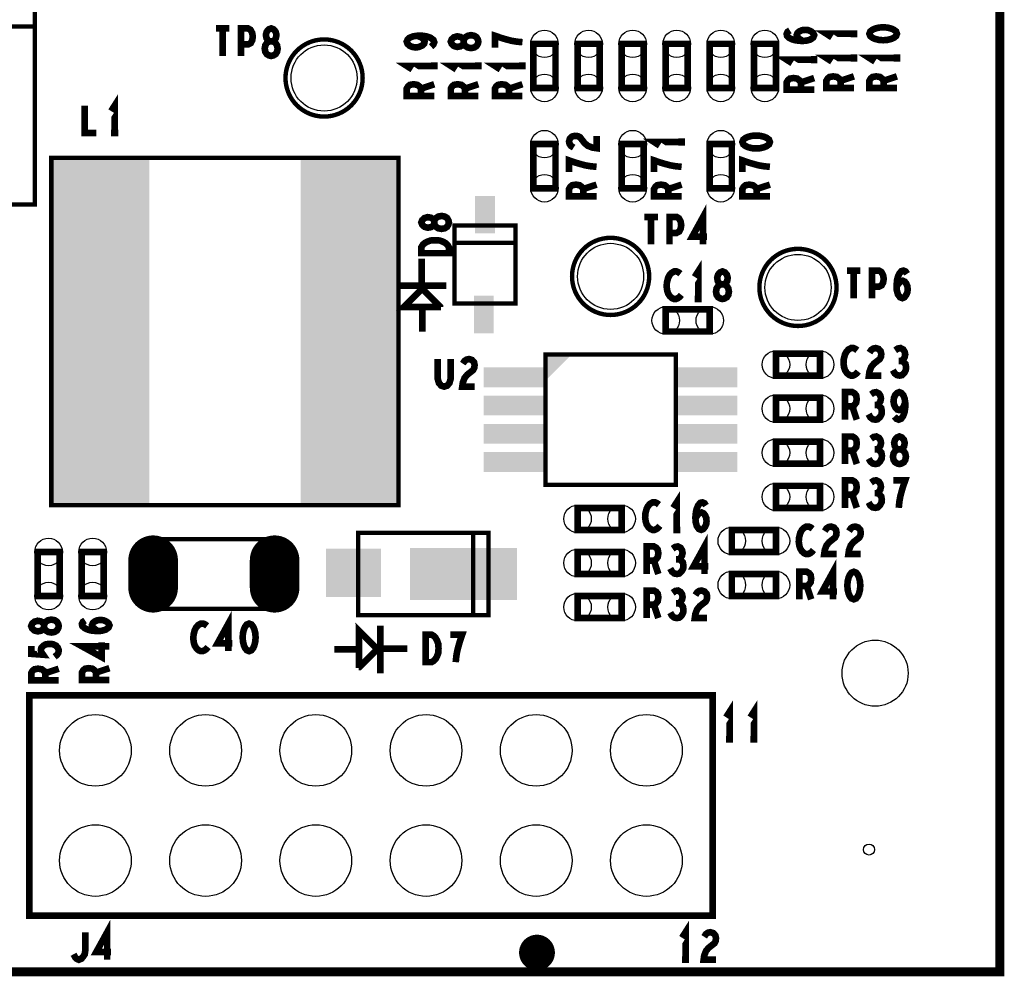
# Model space of a CAD drawing. Extents: x -1.06 to 2.96, y -1.58 to 1.99.
# Tile 6 of 8: x 1.34 to 2.24, y -0.12 to 0.75. Entities that reach past the tile are written whole.
import ezdxf

# ---------------------------------------------------------------- set-up
doc = ezdxf.new("R2010")
doc.units = 0
doc.layers.get('0').update_dxf_attribs({"linetype": 'CONTINUOUS'})
doc.layers.add('PAS_ART', color=6, linetype='CONTINUOUS')

# ---------------------------------------------------------------- blocks, each defined once
blk = doc.blocks.new('ROUND_11')
blk.add_circle((0, 0), 0.005)
blk = doc.blocks.new('RECTANGLE_26')
blk.add_solid([(0.025, 0.022), (0.025, -0.022), (-0.025, 0.022), (-0.025, -0.022)])
blk = doc.blocks.new('RECTANGLE_35')
blk.add_solid([(0.009, 0.017), (0.009, -0.017), (-0.009, 0.017), (-0.009, -0.017)])
blk = doc.blocks.new('ROUND_18')
blk.add_circle((0, 0), 0.0325)
blk = doc.blocks.new('ROUND_17')
blk.add_circle((0, 0), 0.0125)
blk = doc.blocks.new('RECTANGLE_39')
blk.add_solid([(0.0285, 0.009), (0.0285, -0.009), (-0.0285, 0.009), (-0.0285, -0.009)])
blk = doc.blocks.new('OBLONG_29')
at = {"const_width": 0.045}
blk.add_lwpolyline([(0, 0.0125), (0, -0.0125)], dxfattribs=at)
at = {"const_width": 0.0225}
for points in [[(-0.01125, 0.0125, 1), (0.01125, 0.0125, 1)], [(-0.01125, -0.0125, 1), (0.01125, -0.0125, 1)]]:
    blk.add_lwpolyline(points, format="xyb", close=True, dxfattribs=at)
blk = doc.blocks.new('RECTANGLE_30')
blk.add_solid([(0.0435, 0.1575), (0.0435, -0.1575), (-0.0435, 0.1575), (-0.0435, -0.1575)])
blk = doc.blocks.new('ROUND_19')
blk.add_circle((0, 0), 0.03)
blk = doc.blocks.new('RECTANGLE_40')
blk.add_solid([(0.0485, 0.0235), (0.0485, -0.0235), (-0.0485, 0.0235), (-0.0485, -0.0235)])

msp = doc.modelspace()

# ---------------------------------------------------------------- linework, layer by layer
at = {"layer": 'PAS_ART'}
for points, const_width in [([(-0.16675, -0.111), (-0.16675, 1.989), (-0.082, 1.989), (-0.059, 1.989), (2.0025, 1.989), (2.0135, 1.989), (2.23325, 1.989), (2.23325, -0.0849), (2.23325, -0.111), (-0.16675, -0.111)], 0.008), ([(0.9324, 0.77024), (1.3576, 0.77024), (1.3576, 0.5852), (0.9324, 0.5852), (0.9324, 0.77024)], 0.00394), ([(0.9324, 0.74661), (1.3576, 0.74661)], 0.00394), ([(1.52187, 0.745), (1.53413, 0.745)], 0.006), ([(1.528, 0.745), (1.528, 0.72)], 0.006), ([(1.54467, 0.72), (1.54467, 0.745), (1.55107, 0.745), (1.5532, 0.74375), (1.5548, 0.74083), (1.55533, 0.7375), (1.5548, 0.73417), (1.55347, 0.73167), (1.55107, 0.73042), (1.54467, 0.73042)], 0.006), ([(1.572, 0.72), (1.57387, 0.72042), (1.576, 0.72167), (1.57733, 0.72375), (1.57787, 0.72667), (1.57733, 0.72958), (1.57573, 0.73208), (1.57333, 0.73333), (1.57067, 0.73333), (1.56907, 0.73417), (1.56773, 0.73625), (1.5672, 0.73917), (1.568, 0.74208), (1.56987, 0.74417), (1.572, 0.745), (1.57413, 0.74417), (1.576, 0.74208), (1.5768, 0.73917), (1.57627, 0.73625), (1.57493, 0.73417), (1.57333, 0.73333), (1.57067, 0.73333), (1.56827, 0.73208), (1.56667, 0.72958), (1.56613, 0.72667), (1.56667, 0.72375), (1.568, 0.72167), (1.57013, 0.72042), (1.572, 0.72)], 0.006), ([(1.76, 0.733), (1.75958, 0.73487), (1.75833, 0.737), (1.75625, 0.73833), (1.75333, 0.73887), (1.75042, 0.73833), (1.74792, 0.73673), (1.74667, 0.73433), (1.74667, 0.73167), (1.74583, 0.73007), (1.74375, 0.72873), (1.74083, 0.7282), (1.73792, 0.729), (1.73583, 0.73087), (1.735, 0.733), (1.73583, 0.73513), (1.73792, 0.737), (1.74083, 0.7378), (1.74375, 0.73727), (1.74583, 0.73593), (1.74667, 0.73433), (1.74667, 0.73167), (1.74792, 0.72927), (1.75042, 0.72767), (1.75333, 0.72713), (1.75625, 0.72767), (1.75833, 0.729), (1.75958, 0.73113), (1.76, 0.733)], 0.006), ([(1.8, 0.73247), (1.79458, 0.733), (1.79, 0.7338), (1.78583, 0.73487), (1.78125, 0.7362), (1.775, 0.73833), (1.775, 0.72767)], 0.006), ([(2.05431, 0.73357), (2.0514, 0.73544), (2.04973, 0.73704), (2.0489, 0.73917), (2.04973, 0.74104), (2.0514, 0.74237), (2.0539, 0.74344), (2.05681, 0.74371), (2.05931, 0.74344), (2.06181, 0.74237), (2.0639, 0.74077), (2.06473, 0.73891), (2.0639, 0.73677), (2.0614, 0.73491), (2.05765, 0.73384), (2.05348, 0.73357), (2.04806, 0.73411), (2.04515, 0.73491), (2.04223, 0.73624), (2.04015, 0.73811), (2.03973, 0.73997), (2.04056, 0.74184), (2.04265, 0.74317)], 0.006), ([(2.10078, 0.74014), (2.07578, 0.74014), (2.08078, 0.73694)], 0.006), ([(2.10078, 0.73694), (2.10078, 0.74334)], 0.006), ([(2.11483, 0.74014), (2.11566, 0.73801), (2.11775, 0.73641), (2.12025, 0.73534), (2.12358, 0.73454), (2.12733, 0.73427), (2.13108, 0.73454), (2.13441, 0.73534), (2.13691, 0.73641), (2.139, 0.73801), (2.13983, 0.74014), (2.139, 0.74227), (2.13691, 0.74387), (2.13441, 0.74494), (2.13108, 0.74574), (2.12733, 0.74601), (2.12358, 0.74574), (2.12025, 0.74494), (2.11775, 0.74387), (2.11566, 0.74227), (2.11483, 0.74014)], 0.006), ([(1.71708, 0.72847), (1.71917, 0.73033), (1.72, 0.73247), (1.71917, 0.7346), (1.71667, 0.73647), (1.71292, 0.7378), (1.70917, 0.73833), (1.70458, 0.73833), (1.70083, 0.7378), (1.6975, 0.73647), (1.69583, 0.73487), (1.695, 0.733), (1.69583, 0.73087), (1.6975, 0.72927), (1.7, 0.7282), (1.70333, 0.72767), (1.70625, 0.7282), (1.70917, 0.72953), (1.71083, 0.73113), (1.71125, 0.733), (1.71042, 0.73513), (1.70833, 0.73673), (1.70458, 0.73833)], 0.006), ([(1.81, 0.691), (1.81, 0.731), (1.83, 0.731), (1.83, 0.691), (1.81, 0.691)], 0.006), ([(1.85, 0.691), (1.85, 0.731), (1.87, 0.731), (1.87, 0.691), (1.85, 0.691)], 0.006), ([(1.89, 0.691), (1.89, 0.731), (1.91, 0.731), (1.91, 0.691), (1.89, 0.691)], 0.006), ([(1.93, 0.691), (1.93, 0.731), (1.95, 0.731), (1.95, 0.691), (1.93, 0.691)], 0.006), ([(1.97, 0.691), (1.97, 0.731), (1.99, 0.731), (1.99, 0.691), (1.97, 0.691)], 0.006), ([(2.01, 0.691), (2.01, 0.731), (2.03, 0.731), (2.03, 0.691), (2.01, 0.691)], 0.006), ([(2.10078, 0.71494), (2.10078, 0.72134)], 0.006), ([(2.13983, 0.71494), (2.13983, 0.72134)], 0.006), ([(1.72, 0.7078), (1.72, 0.7142)], 0.006), ([(1.76, 0.7078), (1.76, 0.7142)], 0.006), ([(1.8, 0.7078), (1.8, 0.7142)], 0.006), ([(2.06473, 0.71664), (2.03973, 0.71664), (2.04473, 0.71344)], 0.006), ([(2.06473, 0.71344), (2.06473, 0.71984)], 0.006), ([(2.10078, 0.71814), (2.07578, 0.71814), (2.08078, 0.71494)], 0.006), ([(2.13983, 0.71814), (2.11483, 0.71814), (2.11983, 0.71494)], 0.006), ([(1.72, 0.711), (1.695, 0.711), (1.7, 0.7078)], 0.006), ([(1.76, 0.711), (1.735, 0.711), (1.74, 0.7078)], 0.006), ([(1.8, 0.711), (1.775, 0.711), (1.78, 0.7078)], 0.006), ([(1.72, 0.68367), (1.695, 0.68367), (1.695, 0.69033), (1.69625, 0.69247), (1.69792, 0.6938), (1.70125, 0.69433), (1.70458, 0.6938), (1.70667, 0.6922), (1.70792, 0.69033), (1.70792, 0.68367)], 0.006), ([(1.70792, 0.69033), (1.72, 0.69433)], 0.006), ([(1.76, 0.68367), (1.735, 0.68367), (1.735, 0.69033), (1.73625, 0.69247), (1.73792, 0.6938), (1.74125, 0.69433), (1.74458, 0.6938), (1.74667, 0.6922), (1.74792, 0.69033), (1.74792, 0.68367)], 0.006), ([(1.74792, 0.69033), (1.76, 0.69433)], 0.006), ([(1.8, 0.68367), (1.775, 0.68367), (1.775, 0.69033), (1.77625, 0.69247), (1.77792, 0.6938), (1.78125, 0.69433), (1.78458, 0.6938), (1.78667, 0.6922), (1.78792, 0.69033), (1.78792, 0.68367)], 0.006), ([(1.78792, 0.69033), (1.8, 0.69433)], 0.006), ([(2.06473, 0.68931), (2.03973, 0.68931), (2.03973, 0.69597), (2.04098, 0.69811), (2.04265, 0.69944), (2.04598, 0.69997), (2.04931, 0.69944), (2.0514, 0.69784), (2.05265, 0.69597), (2.05265, 0.68931)], 0.006), ([(2.05265, 0.69597), (2.06473, 0.69997)], 0.006), ([(2.10078, 0.69081), (2.07578, 0.69081), (2.07578, 0.69747), (2.07703, 0.69961), (2.0787, 0.70094), (2.08203, 0.70147), (2.08536, 0.70094), (2.08745, 0.69934), (2.0887, 0.69747), (2.0887, 0.69081)], 0.006), ([(2.0887, 0.69747), (2.10078, 0.70147)], 0.006), ([(2.13983, 0.69081), (2.11483, 0.69081), (2.11483, 0.69747), (2.11608, 0.69961), (2.11775, 0.70094), (2.12108, 0.70147), (2.12441, 0.70094), (2.1265, 0.69934), (2.12775, 0.69747), (2.12775, 0.69081)], 0.006), ([(2.12775, 0.69747), (2.13983, 0.70147)], 0.006), ([(1.43, 0.65), (1.43, 0.675), (1.4268, 0.67)], 0.006), ([(1.40267, 0.675), (1.40267, 0.65), (1.41333, 0.65)], 0.006), ([(1.4268, 0.65), (1.4332, 0.65)], 0.006), ([(1.84645, 0.63686), (1.84395, 0.63846), (1.8427, 0.64033), (1.84228, 0.64246), (1.84311, 0.64513), (1.8452, 0.647), (1.8477, 0.64753), (1.8502, 0.64726), (1.85228, 0.6462), (1.85645, 0.64086), (1.85936, 0.63846), (1.86353, 0.63686), (1.86728, 0.63633), (1.86728, 0.64753)], 0.006), ([(1.94445, 0.64193), (1.91945, 0.64193), (1.92445, 0.63873)], 0.006), ([(1.94445, 0.63873), (1.94445, 0.64513)], 0.006), ([(1.99957, 0.64193), (2.0004, 0.6398), (2.00249, 0.6382), (2.00499, 0.63713), (2.00832, 0.63633), (2.01207, 0.63606), (2.01582, 0.63633), (2.01915, 0.63713), (2.02165, 0.6382), (2.02374, 0.6398), (2.02457, 0.64193), (2.02374, 0.64406), (2.02165, 0.64566), (2.01915, 0.64673), (2.01582, 0.64753), (2.01207, 0.6478), (2.00832, 0.64753), (2.00499, 0.64673), (2.00249, 0.64566), (2.0004, 0.64406), (1.99957, 0.64193)], 0.006), ([(1.83, 0.64), (1.83, 0.6), (1.81, 0.6), (1.81, 0.64), (1.83, 0.64)], 0.006), ([(1.91, 0.64), (1.91, 0.6), (1.89, 0.6), (1.89, 0.64), (1.91, 0.64)], 0.006), ([(1.99, 0.64), (1.99, 0.6), (1.97, 0.6), (1.97, 0.64), (1.99, 0.64)], 0.006), ([(1.37252, 0.62748), (1.68748, 0.62748), (1.68748, 0.31252), (1.37252, 0.31252), (1.37252, 0.62748)], 0.00394), ([(1.86728, 0.6194), (1.86186, 0.61993), (1.85728, 0.62073), (1.85311, 0.6218), (1.84853, 0.62313), (1.84228, 0.62526), (1.84228, 0.6146)], 0.006), ([(1.94445, 0.6194), (1.93903, 0.61993), (1.93445, 0.62073), (1.93028, 0.6218), (1.9257, 0.62313), (1.91945, 0.62526), (1.91945, 0.6146)], 0.006), ([(2.02457, 0.6194), (2.01915, 0.61993), (2.01457, 0.62073), (2.0104, 0.6218), (2.00582, 0.62313), (1.99957, 0.62526), (1.99957, 0.6146)], 0.006), ([(1.86728, 0.5926), (1.84228, 0.5926), (1.84228, 0.59926), (1.84353, 0.6014), (1.8452, 0.60273), (1.84853, 0.60326), (1.85186, 0.60273), (1.85395, 0.60113), (1.8552, 0.59926), (1.8552, 0.5926)], 0.006), ([(1.8552, 0.59926), (1.86728, 0.60326)], 0.006), ([(1.94445, 0.5926), (1.91945, 0.5926), (1.91945, 0.59926), (1.9207, 0.6014), (1.92237, 0.60273), (1.9257, 0.60326), (1.92903, 0.60273), (1.93112, 0.60113), (1.93237, 0.59926), (1.93237, 0.5926)], 0.006), ([(1.93237, 0.59926), (1.94445, 0.60326)], 0.006), ([(2.02457, 0.5926), (1.99957, 0.5926), (1.99957, 0.59926), (2.00082, 0.6014), (2.00249, 0.60273), (2.00582, 0.60326), (2.00915, 0.60273), (2.01124, 0.60113), (2.01249, 0.59926), (2.01249, 0.5926)], 0.006), ([(2.01249, 0.59926), (2.02457, 0.60326)], 0.006), ([(1.96395, 0.549), (1.96395, 0.574), (1.95408, 0.55608), (1.96742, 0.55608)], 0.006), ([(1.73326, 0.56897), (1.73284, 0.57084), (1.73159, 0.57297), (1.72951, 0.5743), (1.72659, 0.57484), (1.72368, 0.5743), (1.72118, 0.5727), (1.71993, 0.5703), (1.71993, 0.56764), (1.71909, 0.56604), (1.71701, 0.5647), (1.71409, 0.56417), (1.71118, 0.56497), (1.70909, 0.56684), (1.70826, 0.56897), (1.70909, 0.5711), (1.71118, 0.57297), (1.71409, 0.57377), (1.71701, 0.57324), (1.71909, 0.5719), (1.71993, 0.5703), (1.71993, 0.56764), (1.72118, 0.56524), (1.72368, 0.56364), (1.72659, 0.5631), (1.72951, 0.56364), (1.73159, 0.56497), (1.73284, 0.5671), (1.73326, 0.56897)], 0.006), ([(1.91062, 0.574), (1.92288, 0.574)], 0.006), ([(1.91675, 0.574), (1.91675, 0.549)], 0.006), ([(1.93342, 0.549), (1.93342, 0.574), (1.93982, 0.574), (1.94195, 0.57275), (1.94355, 0.56983), (1.94408, 0.5665), (1.94355, 0.56317), (1.94222, 0.56067), (1.93982, 0.55942), (1.93342, 0.55942)], 0.006), ([(1.73844, 0.56615), (1.73844, 0.49529), (1.79356, 0.49529), (1.79356, 0.56615), (1.73844, 0.56615)], 0.00394), ([(1.73326, 0.5411), (1.70826, 0.5411), (1.70826, 0.54644), (1.70951, 0.54857), (1.71118, 0.55017), (1.71368, 0.5515), (1.71659, 0.55257), (1.72076, 0.55284), (1.72493, 0.55257), (1.72784, 0.5515), (1.73034, 0.55017), (1.73201, 0.54857), (1.73326, 0.54644), (1.73326, 0.5411)], 0.006), ([(1.79356, 0.55041), (1.73844, 0.55041)], 0.00394), ([(1.70863, 0.5361), (1.70863, 0.51446)], 0.006), ([(1.94337, 0.52242), (1.94177, 0.52367), (1.9399, 0.5245), (1.93777, 0.5245), (1.93537, 0.52325), (1.9335, 0.52117), (1.93217, 0.51867), (1.9311, 0.5145), (1.93083, 0.51075), (1.93137, 0.507), (1.93217, 0.5045), (1.93377, 0.502), (1.93563, 0.50033), (1.9375, 0.4995), (1.93937, 0.4995), (1.94123, 0.50033), (1.94283, 0.50158), (1.94417, 0.50325)], 0.006), ([(1.9595, 0.4995), (1.9595, 0.5245), (1.9563, 0.5195)], 0.006), ([(1.9815, 0.4995), (1.98337, 0.49992), (1.9855, 0.50117), (1.98683, 0.50325), (1.98737, 0.50617), (1.98683, 0.50908), (1.98523, 0.51158), (1.98283, 0.51283), (1.98017, 0.51283), (1.97857, 0.51367), (1.97723, 0.51575), (1.9767, 0.51867), (1.9775, 0.52158), (1.97937, 0.52367), (1.9815, 0.5245), (1.98363, 0.52367), (1.9855, 0.52158), (1.9863, 0.51867), (1.98577, 0.51575), (1.98443, 0.51367), (1.98283, 0.51283), (1.98017, 0.51283), (1.97777, 0.51158), (1.97617, 0.50908), (1.97563, 0.50617), (1.97617, 0.50325), (1.9775, 0.50117), (1.97963, 0.49992), (1.9815, 0.4995)], 0.006), ([(2.09437, 0.52525), (2.10663, 0.52525)], 0.006), ([(2.1005, 0.52525), (2.1005, 0.50025)], 0.006), ([(2.11717, 0.50025), (2.11717, 0.52525), (2.12357, 0.52525), (2.1257, 0.524), (2.1273, 0.52108), (2.12783, 0.51775), (2.1273, 0.51442), (2.12597, 0.51192), (2.12357, 0.51067), (2.11717, 0.51067)], 0.006), ([(2.13943, 0.51067), (2.1413, 0.51358), (2.1429, 0.51525), (2.14503, 0.51608), (2.1469, 0.51525), (2.14823, 0.51358), (2.1493, 0.51108), (2.14957, 0.50817), (2.1493, 0.50567), (2.14823, 0.50317), (2.14663, 0.50108), (2.14477, 0.50025), (2.14263, 0.50108), (2.14077, 0.50358), (2.1397, 0.50733), (2.13943, 0.5115), (2.13997, 0.51692), (2.14077, 0.51983), (2.1421, 0.52275), (2.14397, 0.52483), (2.14583, 0.52525), (2.1477, 0.52442), (2.14903, 0.52233)], 0.006), ([(1.73091, 0.51166), (1.68769, 0.51166)], 0.006), ([(1.72607, 0.49222), (1.69217, 0.4921), (1.70885, 0.50878), (1.70919, 0.50878), (1.72518, 0.49278), (1.72518, 0.4921)], 0.006), ([(1.9563, 0.4995), (1.9627, 0.4995)], 0.006), ([(1.70914, 0.49152), (1.70914, 0.46988)], 0.006), ([(1.97, 0.47), (1.93, 0.47), (1.93, 0.49), (1.97, 0.49), (1.97, 0.47)], 0.006), ([(2.10387, 0.45292), (2.10227, 0.45417), (2.1004, 0.455), (2.09827, 0.455), (2.09587, 0.45375), (2.094, 0.45167), (2.09267, 0.44917), (2.0916, 0.445), (2.09133, 0.44125), (2.09187, 0.4375), (2.09267, 0.435), (2.09427, 0.4325), (2.09613, 0.43083), (2.098, 0.43), (2.09987, 0.43), (2.10173, 0.43083), (2.10333, 0.43208), (2.10467, 0.43375)], 0.006), ([(2.11493, 0.45083), (2.11653, 0.45333), (2.1184, 0.45458), (2.12053, 0.455), (2.1232, 0.45417), (2.12507, 0.45208), (2.1256, 0.44958), (2.12533, 0.44708), (2.12427, 0.445), (2.11893, 0.44083), (2.11653, 0.43792), (2.11493, 0.43375), (2.1144, 0.43), (2.1256, 0.43)], 0.006), ([(2.14387, 0.44333), (2.14547, 0.44458), (2.1468, 0.44667), (2.14733, 0.44917), (2.1468, 0.45167), (2.14547, 0.45375), (2.14307, 0.455), (2.14067, 0.45458), (2.13827, 0.45292)], 0.006), ([(1.72313, 0.445), (1.72313, 0.42708), (1.7242, 0.42333), (1.72633, 0.42083), (1.729, 0.42), (1.73167, 0.42083), (1.7338, 0.42333), (1.73487, 0.42708), (1.73487, 0.445)], 0.006), ([(1.74593, 0.44083), (1.74753, 0.44333), (1.7494, 0.44458), (1.75153, 0.445), (1.7542, 0.44417), (1.75607, 0.44208), (1.7566, 0.43958), (1.75633, 0.43708), (1.75527, 0.435), (1.74993, 0.43083), (1.74753, 0.42792), (1.74593, 0.42375), (1.7454, 0.42), (1.7566, 0.42)], 0.006), ([(1.82094, 0.33094), (1.82094, 0.44906), (1.93906, 0.44906), (1.93906, 0.33094), (1.82094, 0.33094)], 0.00394), ([(2.07, 0.43), (2.03, 0.43), (2.03, 0.45), (2.07, 0.45), (2.07, 0.43)], 0.006), ([(2.13613, 0.435), (2.13773, 0.43208), (2.13987, 0.43042), (2.14227, 0.43), (2.1444, 0.43042), (2.14653, 0.4325), (2.14787, 0.435), (2.14813, 0.4375), (2.1476, 0.44042), (2.14573, 0.4425), (2.14387, 0.44333), (2.14147, 0.44333)], 0.006), ([(2.07, 0.39), (2.03, 0.39), (2.03, 0.41), (2.07, 0.41), (2.07, 0.39)], 0.006), ([(2.09267, 0.39), (2.09267, 0.415), (2.09933, 0.415), (2.10147, 0.41375), (2.1028, 0.41208), (2.10333, 0.40875), (2.1028, 0.40542), (2.1012, 0.40333), (2.09933, 0.40208), (2.09267, 0.40208)], 0.006), ([(2.12187, 0.40333), (2.12347, 0.40458), (2.1248, 0.40667), (2.12533, 0.40917), (2.1248, 0.41167), (2.12347, 0.41375), (2.12107, 0.415), (2.11867, 0.41458), (2.11627, 0.41292)], 0.006), ([(2.13747, 0.39292), (2.13933, 0.39083), (2.14147, 0.39), (2.1436, 0.39083), (2.14547, 0.39333), (2.1468, 0.39708), (2.14733, 0.40083), (2.14733, 0.40542), (2.1468, 0.40917), (2.14547, 0.4125), (2.14387, 0.41417), (2.142, 0.415), (2.13987, 0.41417), (2.13827, 0.4125), (2.1372, 0.41), (2.13667, 0.40667), (2.1372, 0.40375), (2.13853, 0.40083), (2.14013, 0.39917), (2.142, 0.39875), (2.14413, 0.39958), (2.14573, 0.40167), (2.14733, 0.40542)], 0.006), ([(2.09933, 0.40208), (2.10333, 0.39)], 0.006), ([(2.11413, 0.395), (2.11573, 0.39208), (2.11787, 0.39042), (2.12027, 0.39), (2.1224, 0.39042), (2.12453, 0.3925), (2.12587, 0.395), (2.12613, 0.3975), (2.1256, 0.40042), (2.12373, 0.4025), (2.12187, 0.40333), (2.11947, 0.40333)], 0.006), ([(2.09276, 0.34977), (2.09276, 0.37477), (2.09942, 0.37477), (2.10156, 0.37352), (2.10289, 0.37185), (2.10342, 0.36852), (2.10289, 0.36519), (2.10129, 0.3631), (2.09942, 0.36185), (2.09276, 0.36185)], 0.006), ([(2.12196, 0.3631), (2.12356, 0.36435), (2.12489, 0.36644), (2.12542, 0.36894), (2.12489, 0.37144), (2.12356, 0.37352), (2.12116, 0.37477), (2.11876, 0.37435), (2.11636, 0.37269)], 0.006), ([(2.14209, 0.34977), (2.14396, 0.35019), (2.14609, 0.35144), (2.14742, 0.35352), (2.14796, 0.35644), (2.14742, 0.35935), (2.14582, 0.36185), (2.14342, 0.3631), (2.14076, 0.3631), (2.13916, 0.36394), (2.13782, 0.36602), (2.13729, 0.36894), (2.13809, 0.37185), (2.13996, 0.37394), (2.14209, 0.37477), (2.14422, 0.37394), (2.14609, 0.37185), (2.14689, 0.36894), (2.14636, 0.36602), (2.14502, 0.36394), (2.14342, 0.3631), (2.14076, 0.3631), (2.13836, 0.36185), (2.13676, 0.35935), (2.13622, 0.35644), (2.13676, 0.35352), (2.13809, 0.35144), (2.14022, 0.35019), (2.14209, 0.34977)], 0.006), ([(2.07, 0.35), (2.03, 0.35), (2.03, 0.37), (2.07, 0.37), (2.07, 0.35)], 0.006), ([(2.09942, 0.36185), (2.10342, 0.34977)], 0.006), ([(2.11422, 0.35477), (2.11582, 0.35185), (2.11796, 0.35019), (2.12036, 0.34977), (2.12249, 0.35019), (2.12462, 0.35227), (2.12596, 0.35477), (2.12622, 0.35727), (2.12569, 0.36019), (2.12382, 0.36227), (2.12196, 0.3631), (2.11956, 0.3631)], 0.006), ([(2.07, 0.31), (2.03, 0.31), (2.03, 0.33), (2.07, 0.33), (2.07, 0.31)], 0.006), ([(2.09267, 0.31), (2.09267, 0.335), (2.09933, 0.335), (2.10147, 0.33375), (2.1028, 0.33208), (2.10333, 0.32875), (2.1028, 0.32542), (2.1012, 0.32333), (2.09933, 0.32208), (2.09267, 0.32208)], 0.006), ([(2.12187, 0.32333), (2.12347, 0.32458), (2.1248, 0.32667), (2.12533, 0.32917), (2.1248, 0.33167), (2.12347, 0.33375), (2.12107, 0.335), (2.11867, 0.33458), (2.11627, 0.33292)], 0.006), ([(2.14147, 0.31), (2.142, 0.31542), (2.1428, 0.32), (2.14387, 0.32417), (2.1452, 0.32875), (2.14733, 0.335), (2.13667, 0.335)], 0.006), ([(1.94, 0.29), (1.94, 0.315), (1.9368, 0.31)], 0.006), ([(2.09933, 0.32208), (2.10333, 0.31)], 0.006), ([(2.11413, 0.315), (2.11573, 0.31208), (2.11787, 0.31042), (2.12027, 0.31), (2.1224, 0.31042), (2.12453, 0.3125), (2.12587, 0.315), (2.12613, 0.3175), (2.1256, 0.32042), (2.12373, 0.3225), (2.12187, 0.32333), (2.11947, 0.32333)], 0.006), ([(1.89, 0.29), (1.85, 0.29), (1.85, 0.31), (1.89, 0.31), (1.89, 0.29)], 0.006), ([(1.92387, 0.31292), (1.92227, 0.31417), (1.9204, 0.315), (1.91827, 0.315), (1.91587, 0.31375), (1.914, 0.31167), (1.91267, 0.30917), (1.9116, 0.305), (1.91133, 0.30125), (1.91187, 0.2975), (1.91267, 0.295), (1.91427, 0.2925), (1.91613, 0.29083), (1.918, 0.29), (1.91987, 0.29), (1.92173, 0.29083), (1.92333, 0.29208), (1.92467, 0.29375)], 0.006), ([(1.95693, 0.30042), (1.9588, 0.30333), (1.9604, 0.305), (1.96253, 0.30583), (1.9644, 0.305), (1.96573, 0.30333), (1.9668, 0.30083), (1.96707, 0.29792), (1.9668, 0.29542), (1.96573, 0.29292), (1.96413, 0.29083), (1.96227, 0.29), (1.96013, 0.29083), (1.95827, 0.29333), (1.9572, 0.29708), (1.95693, 0.30125), (1.95747, 0.30667), (1.95827, 0.30958), (1.9596, 0.3125), (1.96147, 0.31458), (1.96333, 0.315), (1.9652, 0.31417), (1.96653, 0.31208)], 0.006), ([(2.06328, 0.29097), (2.06168, 0.29222), (2.05981, 0.29305), (2.05768, 0.29305), (2.05528, 0.2918), (2.05341, 0.28972), (2.05208, 0.28722), (2.05101, 0.28305), (2.05074, 0.2793), (2.05128, 0.27555), (2.05208, 0.27305), (2.05368, 0.27055), (2.05554, 0.26888), (2.05741, 0.26805), (2.05928, 0.26805), (2.06114, 0.26888), (2.06274, 0.27013), (2.06408, 0.2718)], 0.006), ([(2.07434, 0.28888), (2.07594, 0.29138), (2.07781, 0.29263), (2.07994, 0.29305), (2.08261, 0.29222), (2.08448, 0.29013), (2.08501, 0.28763), (2.08474, 0.28513), (2.08368, 0.28305), (2.07834, 0.27888), (2.07594, 0.27597), (2.07434, 0.2718), (2.07381, 0.26805), (2.08501, 0.26805)], 0.006), ([(2.09634, 0.28888), (2.09794, 0.29138), (2.09981, 0.29263), (2.10194, 0.29305), (2.10461, 0.29222), (2.10648, 0.29013), (2.10701, 0.28763), (2.10674, 0.28513), (2.10568, 0.28305), (2.10034, 0.27888), (2.09794, 0.27597), (2.09634, 0.2718), (2.09581, 0.26805), (2.10701, 0.26805)], 0.006), ([(1.76906, 0.2874), (1.65094, 0.2874), (1.65094, 0.2126), (1.76906, 0.2126), (1.76906, 0.2874)], 0.00394), ([(1.75528, 0.2126), (1.75528, 0.2874)], 0.00394), ([(1.9368, 0.29), (1.9432, 0.29)], 0.006), ([(1.9652, 0.25), (1.9652, 0.275), (1.95533, 0.25708), (1.96867, 0.25708)], 0.006), ([(1.99, 0.29), (2.03, 0.29), (2.03, 0.27), (1.99, 0.27), (1.99, 0.29)], 0.006), ([(1.57906, 0.2185), (1.46094, 0.2185), (1.46094, 0.2815), (1.57906, 0.2815), (1.57906, 0.2185)], 0.00394), ([(1.91267, 0.25), (1.91267, 0.275), (1.91933, 0.275), (1.92147, 0.27375), (1.9228, 0.27208), (1.92333, 0.26875), (1.9228, 0.26542), (1.9212, 0.26333), (1.91933, 0.26208), (1.91267, 0.26208)], 0.006), ([(1.94187, 0.26333), (1.94347, 0.26458), (1.9448, 0.26667), (1.94533, 0.26917), (1.9448, 0.27167), (1.94347, 0.27375), (1.94107, 0.275), (1.93867, 0.27458), (1.93627, 0.27292)], 0.006), ([(1.38, 0.27), (1.38, 0.23), (1.36, 0.23), (1.36, 0.27), (1.38, 0.27)], 0.006), ([(1.42, 0.27), (1.42, 0.23), (1.4, 0.23), (1.4, 0.27), (1.42, 0.27)], 0.006), ([(1.89, 0.25), (1.85, 0.25), (1.85, 0.27), (1.89, 0.27), (1.89, 0.25)], 0.006), ([(1.91933, 0.26208), (1.92333, 0.25)], 0.006), ([(1.93413, 0.255), (1.93573, 0.25208), (1.93787, 0.25042), (1.94027, 0.25), (1.9424, 0.25042), (1.94453, 0.2525), (1.94587, 0.255), (1.94613, 0.2575), (1.9456, 0.26042), (1.94373, 0.2625), (1.94187, 0.26333), (1.93947, 0.26333)], 0.006), ([(2.0819, 0.22703), (2.0819, 0.25203), (2.07203, 0.23411), (2.08537, 0.23411)], 0.006), ([(1.99, 0.25), (2.03, 0.25), (2.03, 0.23), (1.99, 0.23), (1.99, 0.25)], 0.006), ([(2.05137, 0.22703), (2.05137, 0.25203), (2.05803, 0.25203), (2.06017, 0.25078), (2.0615, 0.24911), (2.06203, 0.24578), (2.0615, 0.24245), (2.0599, 0.24036), (2.05803, 0.23911), (2.05137, 0.23911)], 0.006), ([(2.1007, 0.25203), (2.09857, 0.2512), (2.09697, 0.24911), (2.0959, 0.24661), (2.0951, 0.24328), (2.09483, 0.23953), (2.0951, 0.23578), (2.0959, 0.23245), (2.09697, 0.22995), (2.09857, 0.22786), (2.1007, 0.22703), (2.10283, 0.22786), (2.10443, 0.22995), (2.1055, 0.23245), (2.1063, 0.23578), (2.10657, 0.23953), (2.1063, 0.24328), (2.1055, 0.24661), (2.10443, 0.24911), (2.10283, 0.2512), (2.1007, 0.25203)], 0.006), ([(2.05803, 0.23911), (2.06203, 0.22703)], 0.006), ([(1.89, 0.21), (1.85, 0.21), (1.85, 0.23), (1.89, 0.23), (1.89, 0.21)], 0.006), ([(1.91267, 0.21), (1.91267, 0.235), (1.91933, 0.235), (1.92147, 0.23375), (1.9228, 0.23208), (1.92333, 0.22875), (1.9228, 0.22542), (1.9212, 0.22333), (1.91933, 0.22208), (1.91267, 0.22208)], 0.006), ([(1.94187, 0.22333), (1.94347, 0.22458), (1.9448, 0.22667), (1.94533, 0.22917), (1.9448, 0.23167), (1.94347, 0.23375), (1.94107, 0.235), (1.93867, 0.23458), (1.93627, 0.23292)], 0.006), ([(1.95693, 0.23083), (1.95853, 0.23333), (1.9604, 0.23458), (1.96253, 0.235), (1.9652, 0.23417), (1.96707, 0.23208), (1.9676, 0.22958), (1.96733, 0.22708), (1.96627, 0.225), (1.96093, 0.22083), (1.95853, 0.21792), (1.95693, 0.21375), (1.9564, 0.21), (1.9676, 0.21)], 0.006), ([(1.91933, 0.22208), (1.92333, 0.21)], 0.006), ([(1.93413, 0.215), (1.93573, 0.21208), (1.93787, 0.21042), (1.94027, 0.21), (1.9424, 0.21042), (1.94453, 0.2125), (1.94587, 0.215), (1.94613, 0.2175), (1.9456, 0.22042), (1.94373, 0.2225), (1.94187, 0.22333), (1.93947, 0.22333)], 0.006), ([(1.5332, 0.18), (1.5332, 0.205), (1.52333, 0.18708), (1.53667, 0.18708)], 0.006), ([(1.37925, 0.20275), (1.37883, 0.20462), (1.37758, 0.20675), (1.3755, 0.20808), (1.37258, 0.20862), (1.36967, 0.20808), (1.36717, 0.20648), (1.36592, 0.20408), (1.36592, 0.20142), (1.36508, 0.19982), (1.363, 0.19848), (1.36008, 0.19795), (1.35717, 0.19875), (1.35508, 0.20062), (1.35425, 0.20275), (1.35508, 0.20488), (1.35717, 0.20675), (1.36008, 0.20755), (1.363, 0.20702), (1.36508, 0.20568), (1.36592, 0.20408), (1.36592, 0.20142), (1.36717, 0.19902), (1.36967, 0.19742), (1.37258, 0.19688), (1.3755, 0.19742), (1.37758, 0.19875), (1.37883, 0.20088), (1.37925, 0.20275)], 0.006), ([(1.41483, 0.19818), (1.41192, 0.20005), (1.41025, 0.20165), (1.40942, 0.20378), (1.41025, 0.20565), (1.41192, 0.20698), (1.41442, 0.20805), (1.41733, 0.20832), (1.41983, 0.20805), (1.42233, 0.20698), (1.42442, 0.20538), (1.42525, 0.20352), (1.42442, 0.20138), (1.42192, 0.19952), (1.41817, 0.19845), (1.414, 0.19818), (1.40858, 0.19872), (1.40567, 0.19952), (1.40275, 0.20085), (1.40067, 0.20272), (1.40025, 0.20458), (1.40108, 0.20645), (1.40317, 0.20778)], 0.006), ([(1.51387, 0.20292), (1.51227, 0.20417), (1.5104, 0.205), (1.50827, 0.205), (1.50587, 0.20375), (1.504, 0.20167), (1.50267, 0.19917), (1.5016, 0.195), (1.50133, 0.19125), (1.50187, 0.1875), (1.50267, 0.185), (1.50427, 0.1825), (1.50613, 0.18083), (1.508, 0.18), (1.50987, 0.18), (1.51173, 0.18083), (1.51333, 0.18208), (1.51467, 0.18375)], 0.006), ([(1.552, 0.205), (1.54987, 0.20417), (1.54827, 0.20208), (1.5472, 0.19958), (1.5464, 0.19625), (1.54613, 0.1925), (1.5464, 0.18875), (1.5472, 0.18542), (1.54827, 0.18292), (1.54987, 0.18083), (1.552, 0.18), (1.55413, 0.18083), (1.55573, 0.18292), (1.5568, 0.18542), (1.5576, 0.18875), (1.55787, 0.1925), (1.5576, 0.19625), (1.5568, 0.19958), (1.55573, 0.20208), (1.55413, 0.20417), (1.552, 0.205)], 0.006), ([(1.65166, 0.16469), (1.65154, 0.1986), (1.66822, 0.18192), (1.66822, 0.18158), (1.65222, 0.16559), (1.65154, 0.16559)], 0.006), ([(1.6711, 0.15986), (1.6711, 0.20308)], 0.006), ([(1.71213, 0.17), (1.71213, 0.195), (1.71747, 0.195), (1.7196, 0.19375), (1.7212, 0.19208), (1.72253, 0.18958), (1.7236, 0.18667), (1.72387, 0.1825), (1.7236, 0.17833), (1.72253, 0.17542), (1.7212, 0.17292), (1.7196, 0.17125), (1.71747, 0.17), (1.71213, 0.17)], 0.006), ([(1.73947, 0.17), (1.74, 0.17542), (1.7408, 0.18), (1.74187, 0.18417), (1.7432, 0.18875), (1.74533, 0.195), (1.73467, 0.195)], 0.006), ([(1.3755, 0.17488), (1.37758, 0.17648), (1.37883, 0.17835), (1.37925, 0.18075), (1.37842, 0.18315), (1.37675, 0.18502), (1.37383, 0.18635), (1.3705, 0.18662), (1.36717, 0.18608), (1.36508, 0.18475), (1.36342, 0.18288), (1.363, 0.18102), (1.36342, 0.17915), (1.36508, 0.17675), (1.35425, 0.17755), (1.35425, 0.18475)], 0.006), ([(1.42525, 0.18445), (1.40025, 0.18445), (1.41817, 0.17458), (1.41817, 0.18792)], 0.006), ([(1.65096, 0.18163), (1.62932, 0.18163)], 0.006), ([(1.69554, 0.18214), (1.6739, 0.18214)], 0.006), ([(1.37925, 0.15342), (1.35425, 0.15342), (1.35425, 0.16008), (1.3555, 0.16222), (1.35717, 0.16355), (1.3605, 0.16408), (1.36383, 0.16355), (1.36592, 0.16195), (1.36717, 0.16008), (1.36717, 0.15342)], 0.006), ([(1.36717, 0.16008), (1.37925, 0.16408)], 0.006), ([(1.42525, 0.15392), (1.40025, 0.15392), (1.40025, 0.16058), (1.4015, 0.16272), (1.40317, 0.16405), (1.4065, 0.16458), (1.40983, 0.16405), (1.41192, 0.16245), (1.41317, 0.16058), (1.41317, 0.15392)], 0.006), ([(1.41317, 0.16058), (1.42525, 0.16458)], 0.006), ([(1.9725, -0.06), (1.3525, -0.06), (1.3525, 0.14), (1.9725, 0.14), (1.9725, -0.06)], 0.006), ([(1.988, 0.1), (1.988, 0.125), (1.9848, 0.12)], 0.006), ([(2.01, 0.1), (2.01, 0.125), (2.0068, 0.12)], 0.006), ([(1.9848, 0.1), (1.9912, 0.1)], 0.006), ([(2.0068, 0.1), (2.0132, 0.1)], 0.006), ([(1.4232, -0.1), (1.4232, -0.075), (1.41333, -0.09292), (1.42667, -0.09292)], 0.006), ([(1.948, -0.1), (1.948, -0.075), (1.9448, -0.08)], 0.006), ([(1.39267, -0.095), (1.394, -0.0975), (1.3956, -0.09917), (1.39747, -0.1), (1.3996, -0.09917), (1.4012, -0.0975), (1.4028, -0.095), (1.40333, -0.09167), (1.40333, -0.075)], 0.006), ([(1.96493, -0.07917), (1.96653, -0.07667), (1.9684, -0.07542), (1.97053, -0.075), (1.9732, -0.07583), (1.97507, -0.07792), (1.9756, -0.08042), (1.97533, -0.08292), (1.97427, -0.085), (1.96893, -0.08917), (1.96653, -0.09208), (1.96493, -0.09625), (1.9644, -0.1), (1.9756, -0.1)], 0.006), ([(1.9448, -0.1), (1.9512, -0.1)], 0.006)]:
    msp.add_lwpolyline(points, dxfattribs=dict(at, const_width=const_width))
for points, const_width in [([(1.585, 0.7, 1), (1.655, 0.7, 1)], 0.004), ([(1.845, 0.52, 1), (1.915, 0.52, 1)], 0.004), ([(2.015, 0.51, 1), (2.085, 0.51, 1)], 0.004), ([(1.79945, -0.0935, 1), (1.82695, -0.0935, 1)], 0.005), ([(1.80148, -0.0928, 1), (1.82412, -0.0928, 1)], 0.005), ([(1.8041, -0.093, 1), (1.8231, -0.093, 1)], 0.005), ([(1.80229, -0.0936, 1), (1.82431, -0.0936, 1)], 0.001), ([(1.80664, -0.0932, 1), (1.81916, -0.0932, 1)], 0.005), ([(1.8081, -0.0932, 1), (1.8163, -0.0932, 1)], 0.001), ([(1.80939, -0.0928, 1), (1.81721, -0.0928, 1)], 0.001), ([(1.80987, -0.0934, 1), (1.81753, -0.0934, 1)], 0.001), ([(1.81026, -0.0932, 1), (1.81594, -0.0932, 1)], 0.001), ([(1.81116, -0.0932, 1), (1.81504, -0.0932, 1)], 0.001), ([(1.81167, -0.0934, 1), (1.81473, -0.0934, 1)], 0.001), ([(1.81259, -0.0936, 1), (1.81401, -0.0936, 1)], 0.001), ([(1.81219, -0.0933, 1), (1.81401, -0.0933, 1)], 0.0001), ([(1.813, -0.0936, 1), (1.8134, -0.0936, 1)], 0.0001), ([(1.8131, -0.0936, 1), (1.8135, -0.0936, 1)], 0.0001), ([(1.8132, -0.0936, 1), (1.8134, -0.0936, 1)], 0.0001)]:
    msp.add_lwpolyline(points, format="xyb", close=True, dxfattribs=dict(at, const_width=const_width))
for points in [[(1.82094, 0.42543), (1.82094, 0.44906), (1.82094, 0.42543), (1.84457, 0.44906)], [(1.82094, 0.44906), (1.82094, 0.44906), (1.84457, 0.44906), (1.82094, 0.44906)]]:
    msp.add_solid(points, dxfattribs=at)

# ---------------------------------------------------------------- block references
for name, p in [('ROUND_17', (1.82, 0.731)), ('ROUND_17', (1.86, 0.731)), ('ROUND_17', (1.9, 0.731)), ('ROUND_17', (1.94, 0.731)), ('ROUND_17', (1.98, 0.731)), ('ROUND_17', (2.02, 0.731)), ('ROUND_19', (1.62, 0.7)), ('ROUND_17', (1.82, 0.691)), ('ROUND_17', (1.86, 0.691)), ('ROUND_17', (1.9, 0.691)), ('ROUND_17', (1.94, 0.691)), ('ROUND_17', (1.98, 0.691)), ('ROUND_17', (2.02, 0.691)), ('ROUND_17', (1.82, 0.64)), ('ROUND_17', (1.9, 0.64)), ('ROUND_17', (1.98, 0.64)), ('RECTANGLE_30', (1.4178, 0.47)), ('RECTANGLE_30', (1.6422, 0.47)), ('ROUND_17', (1.82, 0.6)), ('ROUND_17', (1.9, 0.6)), ('ROUND_17', (1.98, 0.6)), ('RECTANGLE_35', (1.766, 0.576)), ('ROUND_19', (1.88, 0.52)), ('ROUND_19', (2.05, 0.51)), ('RECTANGLE_35', (1.76502, 0.48544)), ('ROUND_17', (1.93, 0.48)), ('ROUND_17', (1.97, 0.48)), ('ROUND_17', (2.03, 0.44)), ('ROUND_17', (2.07, 0.44)), ('RECTANGLE_39', (1.79339, 0.42839)), ('RECTANGLE_39', (1.96661, 0.42839)), ('RECTANGLE_39', (1.79339, 0.4028)), ('RECTANGLE_39', (1.96661, 0.4028)), ('ROUND_17', (2.03, 0.4)), ('ROUND_17', (2.07, 0.4)), ('RECTANGLE_39', (1.79339, 0.3772)), ('RECTANGLE_39', (1.96661, 0.3772)), ('ROUND_17', (2.03, 0.36)), ('ROUND_17', (2.07, 0.36)), ('RECTANGLE_39', (1.79339, 0.35161)), ('RECTANGLE_39', (1.96661, 0.35161)), ('ROUND_17', (2.03, 0.32)), ('ROUND_17', (2.07, 0.32)), ('ROUND_17', (1.85, 0.3)), ('ROUND_17', (1.89, 0.3)), ('ROUND_17', (1.99, 0.28)), ('ROUND_17', (2.03, 0.28)), ('ROUND_17', (1.37, 0.27)), ('ROUND_17', (1.41, 0.27)), ('OBLONG_29', (1.46488, 0.25)), ('OBLONG_29', (1.57512, 0.25)), ('RECTANGLE_26', (1.64661, 0.25098)), ('RECTANGLE_40', (1.74661, 0.25)), ('ROUND_17', (1.85, 0.26)), ('ROUND_17', (1.89, 0.26)), ('ROUND_17', (1.99, 0.24)), ('ROUND_17', (2.03, 0.24)), ('ROUND_17', (1.37, 0.23)), ('ROUND_17', (1.41, 0.23)), ('ROUND_17', (1.85, 0.22)), ('ROUND_17', (1.89, 0.22)), ('ROUND_19', (2.12, 0.16)), ('ROUND_18', (1.4125, 0.09)), ('ROUND_18', (1.5125, 0.09)), ('ROUND_18', (1.6125, 0.09)), ('ROUND_18', (1.7125, 0.09)), ('ROUND_18', (1.8125, 0.09)), ('ROUND_18', (1.9125, 0.09)), ('ROUND_18', (1.4125, -0.01)), ('ROUND_18', (1.5125, -0.01)), ('ROUND_18', (1.6125, -0.01)), ('ROUND_18', (1.7125, -0.01)), ('ROUND_18', (1.8125, -0.01)), ('ROUND_18', (1.9125, -0.01)), ('ROUND_11', (2.1145, 0))]:
    msp.add_blockref(name, p, dxfattribs=at)

doc.saveas('drawing.dxf')
